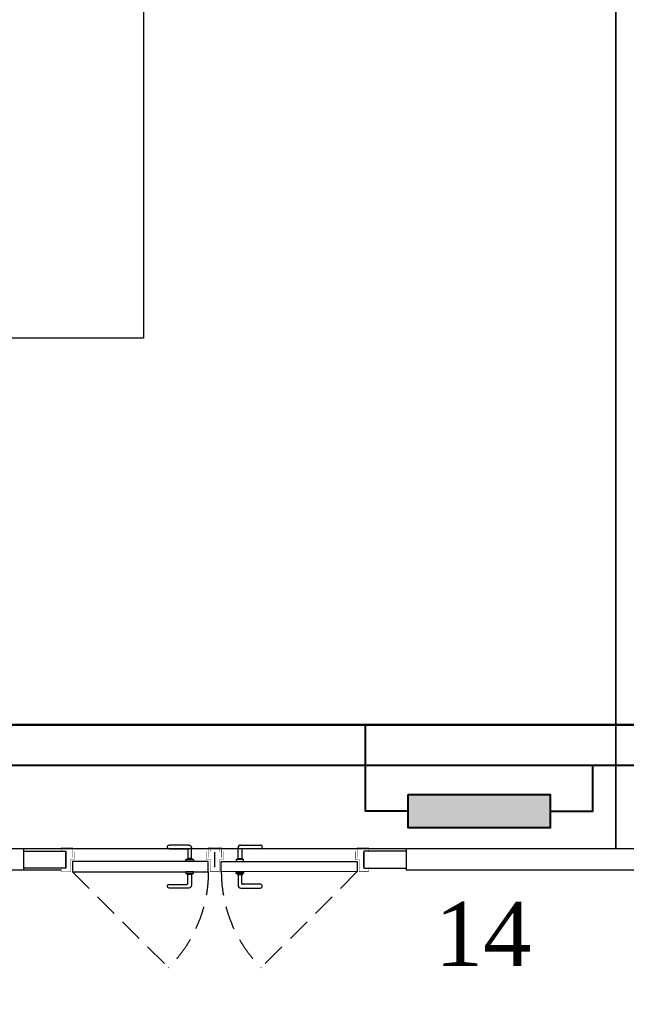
# Model space of a CAD drawing. Extents: x 4114239 to 5838486, y 780458 to 1383318.
# Tile 215 of 231: x 4563764 to 4566615, y 1314434 to 1319061. Entities that reach past the tile are written whole.
import ezdxf

# ---------------------------------------------------------------- set-up
doc = ezdxf.new("R2010")
doc.units = 0
doc.header["$MEASUREMENT"] = 0
doc.linetypes.add('ACAD_ISO10W100', pattern=[18, 12, -3, 0, -3])
doc.linetypes.add('Beruniy Xref$0$DASHED', pattern=[19.049999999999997, 12.7, -6.349999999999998])
doc.layers.add('Основные', color=160, linetype='Continuous', lineweight=40)
doc.layers.add('сплошная толстая', color=7, linetype='Continuous', lineweight=40)
doc.styles.add('ГОСТ 250', font='isocpeui.ttf', dxfattribs={"height": 300})

# ---------------------------------------------------------------- blocks, each defined once
blk = doc.blocks.new('*U1885')
at = {"color": 0, "linetype": 'Beruniy Xref$0$DASHED'}
blk.add_line((100.5000000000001, 22.5), (152.1187950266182, 74.11879502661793), dxfattribs=at)
at = {"color": 0}
for p, q in [((163.0000000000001, 31.29640494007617), (152.5000000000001, 31.29640494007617)), ((152.5000000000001, 29.29640494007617), (162.0000000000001, 29.29640494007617)), ((162.5000000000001, 28.79640494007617), (162.5000000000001, 24.09640493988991)), ((164.5000000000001, 24.09640493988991), (164.5000000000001, 29.79640494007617)), ((161.5000000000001, 22.5), (161.5000000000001, 23.5)), ((161.5000000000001, 23.5), (165.5000000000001, 23.5)), ((165.5000000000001, 22.5), (161.5000000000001, 22.5)), ((162.0000000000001, 23.59999999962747), (162.0000000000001, 23.5)), ((164.5000000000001, 24.09999999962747), (162.5000000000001, 24.09999999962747)), ((165.0000000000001, 23.5), (165.0000000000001, 23.59999999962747)), ((165.5000000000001, 23.5), (165.5000000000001, 22.5)), ((97.00000000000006, 20), (97.00000000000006, 11.99999897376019)), ((161.5000000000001, 17), (161.5000000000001, 16)), ((161.5000000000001, 16), (165.5000000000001, 16)), ((162.0000000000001, 15.90000000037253), (162.0000000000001, 16)), ((165.0000000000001, 16), (165.0000000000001, 15.90000000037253)), ((165.5000000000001, 16), (165.5000000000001, 17)), ((177.0000000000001, 20), (177.0000000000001, 11.99999897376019)), ((162.5000000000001, 10.70359505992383), (162.5000000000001, 15.40359506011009)), ((164.5000000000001, 15.40000000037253), (162.5000000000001, 15.40000000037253)), ((164.5000000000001, 15.40359506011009), (164.5000000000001, 9.703595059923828)), ((152.5000000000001, 10.20359505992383), (162.0000000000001, 10.20359505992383)), ((163.0000000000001, 8.20359505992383), (152.5000000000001, 8.20359505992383))]:
    blk.add_line(p, q, dxfattribs=at)
at = {"color": 0, "const_width": 0.2}
for points in [[(94.50000000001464, 20), (94.50000000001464, 22.49999999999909), (99.50000000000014, 22.5), (99.50000000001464, 16.00000003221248), (101.5000000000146, 16.00000003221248), (101.5000000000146, 11.50000003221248)], [(179.4999999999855, 20), (179.4999999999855, 22.49999999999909), (174.5000000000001, 22.5), (174.4999999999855, 16.00000003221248), (172.4999999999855, 16.00000003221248), (172.4999999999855, 11.50000003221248)], [(100.5000000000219, 15.00000003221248), (100.5000000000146, 9.499998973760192), (94.50000000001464, 9.499998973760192), (94.50000000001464, 11.99999897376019)], [(173.4999999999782, 15.00000003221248), (173.4999999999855, 9.499998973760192), (179.4999999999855, 9.499998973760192), (179.4999999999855, 11.99999897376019)]]:
    blk.add_lwpolyline(points, dxfattribs=at)
at = {"color": 0}
blk.add_lwpolyline([(100.5000000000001, 17), (100.5000000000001, 22.5), (173.5000000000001, 22.5), (173.5000000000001, 17), (100.5000000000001, 17)], dxfattribs=at)
at = {"color": 0, "linetype": 'Beruniy Xref$0$DASHED'}
blk.add_arc((100.5000000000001, 22.5), 73, 0, 44.99999999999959, dxfattribs=at)
at = {"color": 0}
for centre, radius, start, end in [((152.5000000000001, 30.29640494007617), 1, 90, 270), ((162.0000000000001, 28.79640494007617), 0.5, 0, 90), ((163.0000000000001, 29.79640494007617), 1.5, 0, 90), ((162.5000000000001, 23.59999999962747), 0.5, 90, 180), ((164.5000000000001, 23.59999999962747), 0.5, 0, 90), ((162.5000000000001, 15.90000000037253), 0.5, 180, 270), ((164.5000000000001, 15.90000000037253), 0.5, 270, 0), ((162.0000000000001, 10.70359505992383), 0.5, 270, 0), ((152.5000000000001, 9.203595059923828), 1, 90, 270), ((163.0000000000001, 9.703595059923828), 1.5, 270, 0)]:
    blk.add_arc(centre, radius, start, end, dxfattribs=at)
blk = doc.blocks.new('hgknb')
at = {"layer": 'сплошная толстая', "linetype": 'ByBlock', "ltscale": 100}
blk.add_hatch(color=256, dxfattribs=at).paths.add_polyline_path([(639252.215118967, -203168.7086559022), (639920.3894823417, -203168.7086559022), (639920.3894823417, -203324.4534168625), (639252.215118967, -203324.4534168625)])
blk.add_lwpolyline([(639252.215118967, -203324.4534168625), (639920.3894823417, -203324.4534168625), (639920.3894823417, -203168.7086559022), (639252.215118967, -203168.7086559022)], close=True, dxfattribs=at)
blk.add_lwpolyline([(639252.215118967, -203324.4534168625), (639920.3894823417, -203324.4534168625), (639920.3894823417, -203168.7086559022), (639252.215118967, -203168.7086559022)], close=True, dxfattribs=at)
at = {"layer": 'сплошная толстая'}
blk.add_lwpolyline([(639252.215118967, -203246.5810363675), (639052.215118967, -203246.5810363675), (639052.215118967, -203651.6448577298)], dxfattribs=at)
at = {"layer": 'сплошная толстая', "linetype": 'ByBlock', "ltscale": 100}
blk.add_lwpolyline([(639920.3894823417, -203246.5810363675), (640120.3894823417, -203246.5810363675), (640120.3894823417, -203461.6448577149)], dxfattribs=at)

msp = doc.modelspace()

# ---------------------------------------------------------------- linework, layer by layer
at = {"color": 0}
for points in [[(4563958.974616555, 1315064.274427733), (4535646.285870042, 1315064.274427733), (4535646.285870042, 1331264.274427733), (4571996.514547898, 1331264.274427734), (4571995.345533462, 1322964.271932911)], [(4563958.965241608, 1315164.274427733), (4535746.285870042, 1315164.274427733), (4535746.285870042, 1331164.274427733), (4571896.500462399, 1331164.274427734), (4571895.502096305, 1322964.271932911)], [(4571995.508616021, 1322264.288397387), (4571996.514433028, 1315064.274427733), (4565580.845501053, 1315064.274427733)], [(4571895.508616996, 1322264.274427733), (4571896.500462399, 1315164.274427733), (4565580.845501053, 1315164.274427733)], [(4566565.400138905, 1315164.274427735), (4566565.400138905, 1320314.278223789)], [(4563780.833011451, 1315154.105677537), (4563980.833007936, 1315154.14317732), (4563980.848007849, 1315074.143178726), (4563780.848011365, 1315074.105678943)], [(4563780.845501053, 1315165.091428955), (4563780.845501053, 1315064.274427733)], [(4563958.966179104, 1315154.274427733), (4563980.845501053, 1315154.274427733), (4563980.845501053, 1315074.274427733), (4563958.97367906, 1315074.274427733)], [(4565580.845501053, 1315154.274427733), (4565380.845501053, 1315154.274427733), (4565380.845501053, 1315074.274427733), (4565580.845501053, 1315074.274427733)], [(4565580.845501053, 1315165.099583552), (4565580.845501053, 1315064.274427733)]]:
    msp.add_lwpolyline(points, dxfattribs=at)
for points in [[(4535746.285870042, 1331164.274427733), (4566565.400138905, 1331164.274427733), (4566565.400138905, 1315164.274427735), (4535746.285870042, 1315164.274427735)], [(4537946.285870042, 1329764.274427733), (4564346.285870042, 1329764.274427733), (4564346.285870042, 1317564.274427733), (4537946.285870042, 1317564.274427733)]]:
    msp.add_lwpolyline(points, close=True, dxfattribs=at)
at = {"color": 5, "linetype": 'ACAD_ISO10W100', "ltscale": 100, "const_width": 10}
msp.add_lwpolyline([(4536408.218859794, 1315747.037988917), (4571311.535807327, 1315747.037988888)], dxfattribs=at)
at = {"color": 5, "const_width": 10}
msp.add_lwpolyline([(4536218.218859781, 1315556.588541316), (4571501.535807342, 1315556.588541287)], dxfattribs=at)

# ---------------------------------------------------------------- block references
at = {"color": 7, "xscale": -1, "rotation": 180}
msp.add_blockref('hgknb', (3926336.94184789, 1112095.393131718), dxfattribs=at)
at = {"color": 216, "lineweight": 30}
for p, xscale, yscale, zscale, rotation in [((4563132.084035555, 1315254.063229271), -8.749976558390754, 8.749976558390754, 8.749976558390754, 180.0053714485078), ((4566229.575723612, 1315254.353617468), 8.749976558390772, 8.749976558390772, 8.749976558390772, 180.0053714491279)]:
    msp.add_blockref('*U1885', p, dxfattribs=dict(at, xscale=xscale, yscale=yscale, zscale=zscale, rotation=rotation))

# ---------------------------------------------------------------- texts
at = {"color": 0, "insert": (4565942.345763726, 1314764.744416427), "char_height": 300, "attachment_point": 5}
msp.add_mtext('{\\fSylfaen|b0|i0|c0|p18;14}', dxfattribs=at)
at = {"layer": 'Основные', "color": 0, "insert": (4311639.514015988, 1322203.188107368), "char_height": 351, "width": 18425.16591628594, "attachment_point": 1, "style": 'ГОСТ 250'}
msp.add_mtext('\\pi1037; Гипохлорит получают, пропуская газообразный хлор через раствор гидроксида натрия в строго контролируемых условиях. Для повышения стабильности препарата при хранении часть не прореагировавшей щелочи оставляют в дезинфицирующем средстве, поэтому получаемый раствор препарата характеризуется очень высоком значением pH - около 12.\\PДаже при соблюдении благоприятных условий хранения (в темном месте при пониженной температуре) гипохлорит медленно разлагается, теряя часть хлора и образуя кислород. Однако значение pH при этом остается высоким.  В летние месяцы рекомендуется хранить раствор гипохлорита натрия в темном контейнере не дольше одного месяца при максимально низкой температуре.\\P{\\LНикогда не добавляйте кислоту непосредственно к раствору гипохлорита, так как это приведет к образованию ядовитого газообразного хлора.\\P\\pi0;ВНИМАНИЕ: ВСЕГДА вносите химический агент в воду. НИКОГДА не добавляйте воду к химическим агентам во избежание несчастных случаев.\\P}   Необходимая для коррекции pH кислота должна подаваться в бассейн постепенно. В случае использования хлористоводородной (соляной) кислоты ее необходимо разбавить перед добавлением в бассейн.  Это можно сделать, например, в ведре или канистре, добавив к воде из бассейна соляную кислоту (конкретные концентрации, объемы и дозировки должны присутствовать в инструкции по применению, предоставляемой производителем).\\P\\pi1037;При применении сухого препарата для понижения pH (гидросульфата натрия) его необходимо предварительно растворить в воде. Вне зависимости от того, какой препарат вы используете (жидкий или твердый), старайтесь как можно более равномерно распределять в бассейне приготовленный раствор понижающего pH реагента. \\PГипохлорит кальция  является более стабильным аналогом гипохлорита натрия. Коммерчески доступны препараты в форме гранул или таблеток с содержанием доступного хлора вплоть до 65%, что выше, чем в случае гипохлорита натрия.\\PГипохлорит кальция растворяют в воде и подают в циркуляционную систему автоматически.  Постоянное использование гипохлорита приводит к увеличению уровня кальция в воде. Это является безусловным достоинством препарата в регионах с мягкой водой. В таких условиях в бассейнах часто наблюдается «растворение» цемента между керамическими плитками из-за того, что вода испытывает «нехватку кальция», и ей требуются источники кальция для компенсации его уровня. В этом случае гипохлорит кальция выполняет сразу две функции: дезинфицирует воду и помогает устранить нехватку кальция.', dxfattribs=at)

doc.saveas('drawing.dxf')
